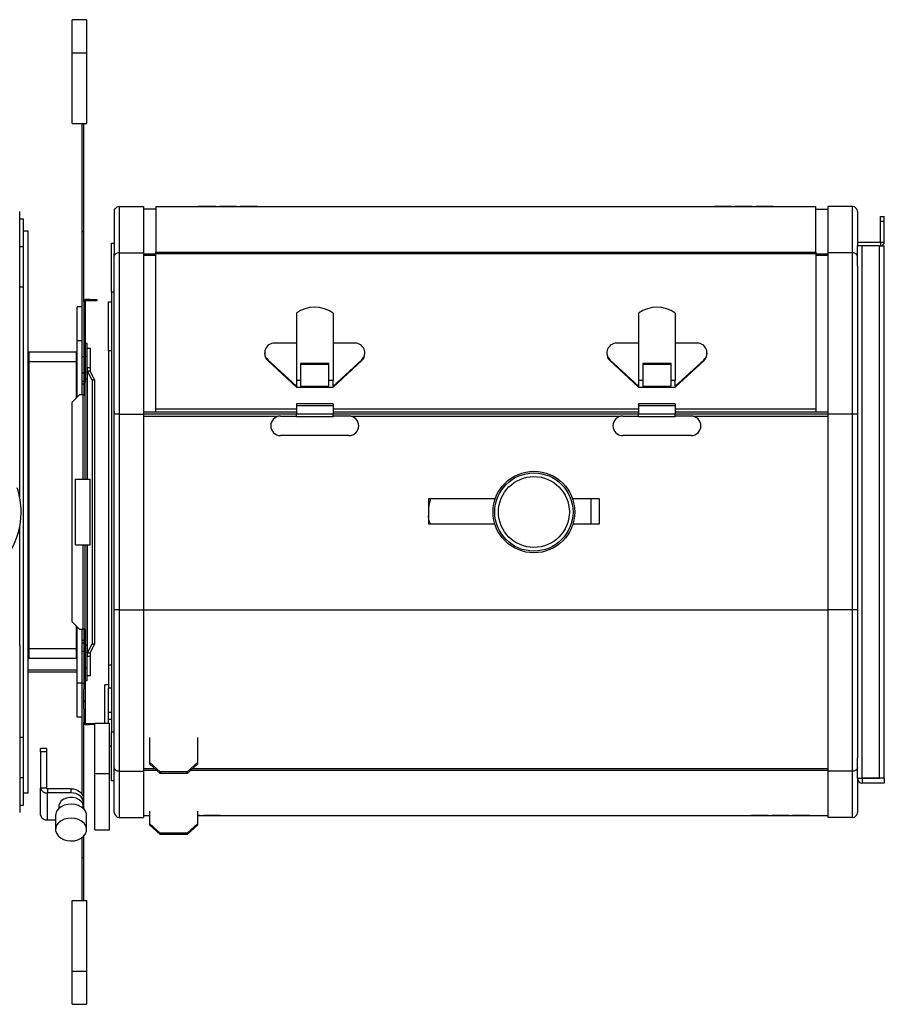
# Model space of a CAD drawing. Header units: millimetres. Extents: x 20 to 1416, y -882 to 676.
# Tile 12 of 12: x 1062 to 1416, y 34 to 437. Entities that reach past the tile are written whole.
import ezdxf

# ---------------------------------------------------------------- set-up
doc = ezdxf.new("R2010")
doc.units = ezdxf.units.MM

msp = doc.modelspace()

# ---------------------------------------------------------------- linework, layer by layer
at = {"color": 7, "linetype": 'Continuous', "lineweight": 25}
for p, q in [((1089.97, 437.39), (1083.97, 437.39)), ((1083.97, 423.89), (1083.97, 437.39)), ((1089.97, 423.89), (1089.97, 437.39)), ((1083.97, 394.89), (1083.97, 423.89)), ((1083.97, 423.89), (1089.97, 423.89)), ((1089.97, 394.89), (1089.97, 423.89)), ((1083.97, 394.89), (1089.97, 394.89)), ((1087.97, 350.76), (1087.97, 394.89)), ((1088.77, 350.76), (1088.77, 394.89)), ((1062.47, 342.14), (1062.47, 358.89)), ((1101.17, 359.89), (1101.17, 341.51)), ((1101.44, 359.89), (1101.17, 359.89)), ((1103.17, 360.89), (1103.17, 341.99)), ((1103.17, 360.89), (1113.17, 360.89)), ((1113.17, 360.89), (1113.17, 341.99)), ((1118.17, 359.89), (1113.17, 359.89)), ((1118.17, 360.89), (1118.17, 342.26)), ((1118.17, 360.89), (1135.67, 360.89)), ((1135.67, 360.88), (1135.67, 360.89)), ((1135.67, 360.89), (1142.67, 360.89)), ((1142.67, 360.88), (1135.67, 360.88)), ((1142.67, 360.89), (1142.67, 360.88)), ((1142.67, 360.89), (1144.17, 360.89)), ((1144.17, 360.88), (1144.17, 360.89)), ((1144.17, 360.89), (1151.17, 360.89)), ((1151.17, 360.88), (1144.17, 360.88)), ((1151.17, 360.89), (1151.17, 360.88)), ((1151.17, 360.89), (1152.67, 360.89)), ((1152.67, 360.88), (1152.67, 360.89)), ((1152.67, 360.89), (1159.67, 360.89)), ((1159.67, 360.88), (1152.67, 360.88)), ((1159.67, 360.89), (1159.67, 360.88)), ((1159.67, 360.89), (1346.67, 360.89)), ((1346.67, 360.89), (1346.67, 360.88)), ((1353.67, 360.89), (1346.67, 360.89)), ((1346.67, 360.88), (1353.67, 360.88)), ((1353.67, 360.88), (1353.67, 360.89)), ((1353.67, 360.89), (1355.17, 360.89)), ((1355.17, 360.89), (1355.17, 360.88)), ((1362.17, 360.89), (1355.17, 360.89)), ((1355.17, 360.88), (1362.17, 360.88)), ((1362.17, 360.88), (1362.17, 360.89)), ((1362.17, 360.89), (1363.67, 360.89)), ((1363.67, 360.89), (1363.67, 360.88)), ((1370.67, 360.89), (1363.67, 360.89)), ((1363.67, 360.88), (1370.67, 360.88)), ((1370.67, 360.88), (1370.67, 360.89)), ((1370.67, 360.89), (1388.17, 360.89)), ((1388.17, 342.26), (1388.17, 360.89)), ((1388.17, 359.89), (1393.17, 359.89)), ((1403.17, 360.89), (1393.17, 360.89)), ((1393.17, 341.99), (1393.17, 360.89)), ((1403.17, 341.99), (1403.17, 360.89)), ((1405.17, 358.89), (1405.17, 344.89)), ((1062.47, 355.89), (1063.97, 355.89)), ((1063.97, 344.52), (1063.97, 355.89)), ((1414.68, 354.9), (1414.68, 356.9)), ((1414.68, 356.9), (1416.18, 356.9)), ((1414.68, 354.9), (1416.18, 354.9)), ((1414.68, 346.4), (1414.68, 354.9)), ((1416.18, 354.9), (1416.18, 356.9)), ((1416.18, 346.4), (1416.18, 354.9)), ((1065.97, 350.89), (1063.97, 350.89)), ((1065.97, 235.89), (1065.97, 350.89)), ((1087.97, 350.76), (1088.77, 350.76)), ((1087.97, 319.89), (1087.97, 350.76)), ((1088.77, 321.99), (1088.77, 350.76)), ((1062.47, 344.52), (1063.97, 344.52)), ((1063.97, 328.07), (1063.97, 344.52)), ((1099.97, 325.89), (1099.97, 345.89)), ((1099.97, 345.89), (1101.17, 345.89)), ((1405.17, 346.39), (1414.67, 346.39)), ((1407.17, 344.89), (1405.17, 344.89)), ((1405.17, 336.56), (1405.17, 344.89)), ((1407.17, 126.89), (1407.17, 344.89)), ((1414.17, 344.89), (1407.17, 344.89)), ((1414.17, 344.89), (1416.17, 344.89)), ((1414.17, 126.89), (1414.17, 344.89)), ((1414.67, 346.39), (1414.67, 344.89)), ((1414.68, 346.4), (1416.18, 346.4)), ((1416.17, 126.89), (1416.17, 344.89)), ((1062.47, 290.58), (1062.47, 342.14)), ((1101.17, 340.86), (1101.17, 341.51)), ((1101.17, 341.51), (1101.44, 341.51)), ((1101.17, 276.79), (1101.17, 340.86)), ((1101.44, 340.86), (1101.17, 340.86)), ((1101.25, 340.81), (1101.17, 340.54)), ((1103.17, 341.99), (1103.17, 275.89)), ((1103.17, 341.99), (1113.17, 341.99)), ((1113.17, 341.99), (1113.17, 275.89)), ((1113.17, 341.51), (1118.17, 341.51)), ((1118.17, 340.86), (1113.17, 340.86)), ((1118.17, 341.55), (1118.17, 342.26)), ((1118.17, 342.26), (1388.17, 342.26)), ((1118.17, 277.92), (1118.17, 341.55)), ((1388.17, 341.55), (1118.17, 341.55)), ((1388.17, 342.26), (1388.17, 341.55)), ((1388.17, 341.55), (1388.17, 277.92)), ((1388.17, 341.51), (1393.17, 341.51)), ((1393.17, 340.86), (1388.17, 340.86)), ((1393.17, 275.89), (1393.17, 341.99)), ((1403.17, 341.99), (1393.17, 341.99)), ((1403.17, 275.89), (1403.17, 341.99)), ((1405.17, 336.56), (1405.17, 275.89)), ((1062.47, 328.07), (1063.97, 328.07)), ((1063.97, 269.43), (1063.97, 328.07)), ((1089.67, 322.89), (1089.67, 322.39)), ((1091.07, 322.89), (1089.67, 322.89)), ((1091.07, 322.39), (1091.07, 322.89)), ((1091.07, 322.89), (1094.07, 322.89)), ((1094.07, 322.89), (1094.07, 322.39)), ((1101.17, 325.89), (1099.97, 325.89)), ((1099.97, 325.89), (1099.97, 145.89)), ((1087.97, 319.89), (1085.97, 319.89)), ((1085.97, 305.89), (1085.97, 319.89)), ((1087.97, 305.89), (1087.97, 319.89)), ((1088.77, 321.99), (1089.27, 321.99)), ((1088.77, 321.99), (1088.77, 313.39)), ((1089.27, 321.99), (1089.27, 313.39)), ((1091.07, 322.39), (1089.67, 322.39)), ((1094.07, 322.39), (1091.07, 322.39)), ((1098.77, 321.89), (1099.97, 321.89)), ((1098.77, 301.89), (1098.77, 321.89)), ((1175.67, 317.22), (1175.67, 289.78)), ((1190.67, 317.22), (1190.67, 289.78)), ((1315.67, 317.22), (1315.67, 289.78)), ((1330.67, 317.22), (1330.67, 289.78)), ((1089.27, 313.39), (1088.77, 313.39)), ((1088.77, 313.39), (1088.77, 283.89)), ((1089.27, 313.39), (1089.27, 288.93)), ((1087.97, 305.89), (1085.97, 305.89)), ((1085.97, 282.89), (1085.97, 305.89)), ((1087.97, 283.89), (1087.97, 305.89)), ((1090.07, 304.89), (1089.27, 304.89)), ((1090.07, 302.89), (1090.07, 304.89)), ((1090.07, 302.89), (1091.27, 302.89)), ((1090.07, 294.89), (1090.07, 302.89)), ((1091.27, 302.89), (1091.27, 294.89)), ((1175.67, 304.98), (1166.67, 304.98)), ((1199.67, 304.98), (1190.67, 304.98)), ((1315.67, 304.98), (1306.67, 304.98)), ((1339.67, 304.98), (1330.67, 304.98)), ((1066.22, 301.32), (1065.97, 301.32)), ((1085.72, 301.32), (1066.22, 301.32)), ((1066.22, 301.32), (1066.22, 297.32)), ((1085.97, 301.32), (1085.72, 301.32)), ((1085.72, 297.32), (1085.72, 301.32)), ((1087.97, 299.51), (1088.77, 299.51)), ((1089.27, 299.74), (1090.07, 299.74)), ((1099.97, 301.89), (1098.77, 301.89)), ((1098.77, 301.89), (1098.77, 173.4)), ((1162.67, 301.06), (1162.67, 300.72)), ((1203.67, 300.72), (1203.67, 301.06)), ((1302.67, 301.06), (1302.67, 300.72)), ((1343.67, 300.72), (1343.67, 301.06)), ((1066.22, 297.32), (1065.97, 297.32)), ((1066.22, 297.32), (1066.22, 179.89)), ((1085.72, 297.32), (1066.22, 297.32)), ((1085.97, 297.32), (1085.72, 297.32)), ((1085.72, 282.64), (1085.72, 297.32)), ((1090.07, 290.39), (1090.07, 294.89)), ((1091.27, 294.89), (1090.07, 294.89)), ((1163.92, 298.21), (1175.67, 287.34)), ((1163.92, 298.21), (1163.92, 297.87)), ((1163.92, 297.87), (1175.67, 287)), ((1188.97, 296.64), (1177.37, 296.64)), ((1177.37, 296.64), (1177.37, 289.78)), ((1188.97, 296.3), (1177.37, 296.3)), ((1188.97, 289.78), (1188.97, 296.64)), ((1190.67, 287.34), (1202.42, 298.21)), ((1190.67, 287), (1202.42, 297.87)), ((1202.42, 298.21), (1202.42, 297.87)), ((1303.92, 298.21), (1315.67, 287.34)), ((1303.92, 298.21), (1303.92, 297.87)), ((1303.92, 297.87), (1315.67, 287)), ((1328.97, 296.64), (1317.37, 296.64)), ((1317.37, 296.64), (1317.37, 289.78)), ((1328.97, 296.3), (1317.37, 296.3)), ((1328.97, 289.78), (1328.97, 296.64)), ((1330.67, 287.34), (1342.42, 298.21)), ((1330.67, 287), (1342.42, 297.87)), ((1342.42, 298.21), (1342.42, 297.87)), ((1062.47, 242.06), (1062.47, 290.58)), ((1087.97, 292.89), (1088.77, 292.89)), ((1089.27, 293.28), (1090.07, 293.28)), ((1089.27, 290.39), (1090.07, 290.39)), ((1090.07, 249.39), (1090.07, 290.39)), ((1092.08, 289.89), (1090.23, 293.59)), ((1091.27, 293.59), (1090.23, 293.59)), ((1090.23, 249.39), (1090.23, 293.59)), ((1091.27, 293.59), (1093.12, 289.89)), ((1087.97, 289.45), (1088.77, 289.45)), ((1087.97, 288.3), (1088.77, 288.3)), ((1089.27, 283.89), (1089.27, 288.93)), ((1092.08, 289.89), (1092.08, 181.89)), ((1093.12, 289.89), (1092.08, 289.89)), ((1093.12, 289.89), (1093.12, 181.89)), ((1177.37, 289.78), (1175.67, 289.78)), ((1175.67, 289.78), (1175.67, 287.34)), ((1175.67, 287.34), (1175.67, 287)), ((1175.67, 287), (1190.67, 287)), ((1177.37, 289.78), (1177.37, 287.34)), ((1177.37, 287.34), (1188.97, 287.34)), ((1190.67, 289.78), (1188.97, 289.78)), ((1188.97, 287.34), (1188.97, 289.78)), ((1190.67, 287.34), (1190.67, 289.78)), ((1190.67, 287.34), (1190.67, 287)), ((1315.67, 289.78), (1315.67, 287.34)), ((1317.37, 289.78), (1315.67, 289.78)), ((1315.67, 287.34), (1315.67, 287)), ((1315.67, 287), (1330.67, 287)), ((1317.37, 289.78), (1317.37, 287.34)), ((1317.37, 287.34), (1328.97, 287.34)), ((1328.97, 287.34), (1328.97, 289.78)), ((1330.67, 289.78), (1328.97, 289.78)), ((1330.67, 287.34), (1330.67, 289.78)), ((1330.67, 287.34), (1330.67, 287)), ((1086.97, 283.89), (1083.97, 280.89)), ((1088.37, 283.89), (1086.97, 283.89)), ((1088.37, 283.89), (1089.27, 283.89)), ((1088.37, 249.39), (1088.37, 283.89)), ((1089.27, 280.41), (1089.27, 283.89)), ((1083.97, 190.89), (1083.97, 280.89)), ((1089.27, 249.39), (1089.27, 280.41)), ((1190.67, 280.16), (1175.67, 280.16)), ((1175.67, 280.16), (1175.67, 279.28)), ((1190.67, 279.28), (1175.67, 279.28)), ((1175.67, 279.28), (1175.67, 275.92)), ((1190.67, 280.16), (1190.67, 279.28)), ((1190.67, 279.28), (1190.67, 275.92)), ((1330.67, 280.16), (1315.67, 280.16)), ((1315.67, 280.16), (1315.67, 279.28)), ((1330.67, 279.28), (1315.67, 279.28)), ((1315.67, 279.28), (1315.67, 275.92)), ((1330.67, 280.16), (1330.67, 279.28)), ((1330.67, 279.28), (1330.67, 275.92)), ((1101.44, 276.79), (1101.17, 276.79)), ((1101.17, 276.78), (1101.17, 276.79)), ((1101.17, 275.89), (1101.17, 276.78)), ((1103.17, 275.89), (1101.17, 275.89)), ((1101.17, 195.89), (1101.17, 275.89)), ((1103.17, 275.89), (1113.17, 275.89)), ((1103.17, 275.89), (1103.17, 195.89)), ((1126.17, 276.79), (1113.17, 276.79)), ((1126.17, 276.78), (1113.17, 276.78)), ((1113.17, 276.06), (1175.67, 276.06)), ((1113.17, 275.89), (1113.17, 195.89)), ((1113.17, 275.06), (1168.27, 275.06)), ((1118.17, 276.89), (1118.17, 277.92)), ((1175.67, 277.92), (1118.17, 277.92)), ((1126.17, 276.89), (1175.67, 276.89)), ((1126.17, 276.78), (1126.17, 276.79)), ((1169.16, 275.16), (1175.67, 275.16)), ((1190.67, 275.92), (1175.67, 275.92)), ((1175.67, 274.86), (1175.67, 275.92)), ((1190.67, 274.86), (1175.67, 274.86)), ((1315.67, 277.92), (1190.67, 277.92)), ((1190.67, 276.89), (1315.67, 276.89)), ((1190.67, 276.06), (1315.67, 276.06)), ((1190.67, 274.86), (1190.67, 275.92)), ((1197.18, 275.16), (1190.67, 275.16)), ((1198.07, 275.06), (1308.27, 275.06)), ((1309.16, 275.16), (1315.67, 275.16)), ((1330.67, 275.92), (1315.67, 275.92)), ((1315.67, 274.86), (1315.67, 275.92)), ((1330.67, 274.86), (1315.67, 274.86)), ((1388.17, 277.92), (1330.67, 277.92)), ((1330.67, 276.89), (1378.17, 276.89)), ((1330.67, 276.06), (1393.17, 276.06)), ((1330.67, 274.86), (1330.67, 275.92)), ((1337.18, 275.16), (1330.67, 275.16)), ((1338.07, 275.06), (1393.17, 275.06)), ((1393.17, 276.79), (1378.17, 276.79)), ((1378.17, 276.78), (1378.17, 276.79)), ((1393.17, 276.78), (1378.17, 276.78)), ((1388.17, 277.92), (1388.17, 276.89)), ((1403.17, 275.89), (1393.17, 275.89)), ((1393.17, 195.89), (1393.17, 275.89)), ((1405.17, 275.89), (1403.17, 275.89)), ((1403.17, 195.89), (1403.17, 275.89)), ((1405.17, 275.89), (1405.17, 195.89)), ((1165.17, 271.17), (1165.17, 271.15)), ((1201.17, 271.17), (1201.17, 271.15)), ((1305.17, 271.17), (1305.17, 271.15)), ((1341.17, 271.17), (1341.17, 271.15)), ((1063.97, 235.89), (1063.97, 269.43)), ((1197.18, 267.16), (1169.16, 267.16)), ((1337.18, 267.16), (1309.16, 267.16)), ((1085.27, 222.39), (1085.27, 249.39)), ((1085.27, 249.39), (1091.27, 249.39)), ((1091.27, 222.39), (1091.27, 249.39)), ((1257.03, 241.31), (1229.67, 241.31)), ((1229.67, 241.31), (1229.67, 231.01)), ((1299.67, 241.31), (1288.63, 241.31)), ((1296.17, 241.31), (1296.17, 231.01)), ((1299.67, 231.01), (1299.67, 241.31)), ((1063.97, 202.35), (1063.97, 235.89)), ((1065.97, 120.89), (1065.97, 235.89)), ((1229.91, 232.67), (1229.67, 234.39)), ((1062.47, 181.21), (1062.47, 229.73)), ((1229.67, 231.01), (1256.85, 231.01)), ((1230.33, 231.01), (1229.91, 232.67)), ((1288.81, 231.01), (1299.67, 231.01)), ((1085.27, 222.39), (1091.27, 222.39)), ((1088.37, 187.89), (1088.37, 222.39)), ((1089.27, 200.93), (1089.27, 222.39)), ((1090.07, 181.39), (1090.07, 222.39)), ((1090.23, 178.19), (1090.23, 222.39)), ((1063.97, 143.72), (1063.97, 202.35)), ((1089.27, 187.89), (1089.27, 200.93)), ((1101.17, 131.25), (1101.17, 195.89)), ((1103.17, 195.89), (1101.17, 195.89)), ((1103.17, 195.89), (1103.17, 129.8)), ((1103.17, 195.89), (1113.17, 195.89)), ((1113.17, 195.89), (1113.17, 129.8)), ((1113.17, 195.89), (1393.17, 195.89)), ((1393.17, 129.8), (1393.17, 195.89)), ((1403.17, 195.89), (1393.17, 195.89)), ((1403.17, 129.8), (1403.17, 195.89)), ((1405.17, 195.89), (1403.17, 195.89)), ((1405.17, 195.89), (1405.17, 135.23)), ((1083.97, 190.89), (1086.97, 187.89)), ((1085.72, 179.89), (1085.72, 189.14)), ((1085.97, 165.89), (1085.97, 188.89)), ((1086.97, 187.89), (1088.37, 187.89)), ((1087.97, 165.89), (1087.97, 187.89)), ((1089.27, 187.89), (1088.37, 187.89)), ((1088.77, 187.89), (1088.77, 163.43)), ((1089.27, 187.89), (1089.27, 158.39)), ((1087.97, 183.49), (1088.77, 183.49)), ((1087.97, 182.34), (1088.77, 182.34)), ((1089.27, 181.39), (1090.07, 181.39)), ((1090.07, 176.89), (1090.07, 181.39)), ((1090.23, 178.19), (1092.08, 181.89)), ((1093.12, 181.89), (1091.27, 178.19)), ((1092.08, 181.89), (1093.12, 181.89)), ((1062.47, 181.21), (1062.47, 129.65)), ((1066.22, 179.89), (1065.97, 179.89)), ((1085.72, 179.89), (1066.22, 179.89)), ((1066.22, 179.89), (1066.22, 175.89)), ((1085.72, 175.89), (1085.72, 179.89)), ((1085.97, 179.89), (1085.72, 179.89)), ((1087.97, 178.89), (1088.77, 178.89)), ((1089.27, 178.51), (1090.07, 178.51)), ((1090.23, 178.19), (1091.27, 178.19)), ((1065.97, 175.89), (1066.22, 175.89)), ((1085.72, 175.89), (1066.22, 175.89)), ((1085.72, 175.89), (1085.97, 175.89)), ((1090.07, 176.89), (1091.27, 176.89)), ((1090.07, 168.89), (1090.07, 176.89)), ((1091.27, 176.89), (1091.27, 168.89)), ((1098.77, 173.4), (1099.97, 173.4)), ((1098.77, 173.4), (1098.77, 163.75)), ((1065.97, 171.29), (1085.97, 171.29)), ((1065.97, 170.49), (1085.97, 170.49)), ((1089.27, 172.05), (1090.07, 172.05)), ((1087.97, 165.89), (1085.97, 165.89)), ((1085.97, 151.89), (1085.97, 165.89)), ((1087.97, 151.89), (1087.97, 165.89)), ((1087.97, 165.77), (1088.77, 165.77)), ((1089.27, 166.89), (1090.07, 166.89)), ((1090.07, 166.89), (1090.07, 168.89)), ((1091.27, 168.89), (1090.07, 168.89)), ((1088.77, 155.36), (1088.77, 163.43)), ((1098.77, 165.17), (1097.27, 165.17)), ((1097.27, 149.4), (1097.27, 165.17)), ((1098.77, 149.4), (1098.77, 163.75)), ((1099.97, 163.75), (1098.77, 163.75)), ((1098.77, 153.85), (1098.77, 163.75)), ((1089.27, 158.39), (1088.77, 158.39)), ((1089.27, 158.39), (1089.27, 149.79)), ((1088.77, 155.36), (1088.77, 149.79)), ((1099.97, 153.85), (1098.77, 153.85)), ((1087.97, 151.89), (1085.97, 151.89)), ((1087.97, 120.51), (1087.97, 151.89)), ((1088.77, 114.25), (1088.77, 149.79)), ((1088.77, 149.79), (1089.27, 149.79)), ((1089.67, 148.89), (1089.67, 149.39)), ((1089.67, 149.39), (1091.07, 149.39)), ((1091.07, 148.89), (1091.07, 149.39)), ((1091.07, 149.39), (1093.27, 149.39)), ((1093.27, 149.4), (1099.27, 149.4)), ((1093.27, 128.89), (1093.27, 149.4)), ((1099.97, 151.02), (1098.77, 151.02)), ((1099.27, 128.89), (1099.27, 149.4)), ((1089.67, 148.89), (1091.07, 148.89)), ((1093.27, 148.89), (1091.07, 148.89)), ((1099.97, 145.89), (1101.17, 145.89)), ((1099.97, 125.89), (1099.97, 145.89)), ((1062.47, 143.72), (1063.97, 143.72)), ((1063.97, 127.26), (1063.97, 143.72)), ((1115.67, 133.34), (1115.67, 143.6)), ((1135.17, 143.6), (1135.17, 133.34)), ((1073.47, 139.08), (1070.97, 139.08)), ((1070.97, 137.77), (1070.97, 139.08)), ((1070.97, 137.77), (1070.97, 122.87)), ((1073.47, 137.77), (1070.97, 137.77)), ((1073.47, 139.08), (1073.47, 137.77)), ((1073.47, 137.77), (1073.47, 122.87)), ((1099.97, 139.99), (1099.27, 139.99)), ((1115.67, 133.34), (1119.91, 129.49)), ((1115.67, 132.71), (1115.67, 133.34)), ((1130.93, 129.49), (1135.17, 133.34)), ((1135.17, 133.34), (1135.17, 132.71)), ((1405.17, 126.89), (1405.17, 135.23)), ((1062.47, 129.65), (1062.47, 112.89)), ((1101.17, 112.89), (1101.17, 131.25)), ((1103.17, 129.8), (1113.17, 129.8)), ((1103.17, 129.8), (1103.17, 110.89)), ((1117.79, 130.78), (1113.17, 130.78)), ((1118.52, 130.13), (1113.17, 130.13)), ((1113.17, 129.8), (1113.17, 110.89)), ((1119.91, 128.86), (1115.67, 132.71)), ((1130.93, 129.49), (1119.91, 129.49)), ((1119.91, 129.49), (1119.91, 128.86)), ((1135.17, 132.71), (1130.93, 128.86)), ((1130.93, 128.86), (1130.93, 129.49)), ((1393.17, 130.13), (1132.32, 130.13)), ((1393.17, 130.78), (1133.04, 130.78)), ((1403.17, 129.8), (1393.17, 129.8)), ((1393.17, 110.89), (1393.17, 129.8)), ((1403.17, 110.89), (1403.17, 129.8)), ((1062.47, 127.26), (1063.97, 127.26)), ((1063.97, 115.89), (1063.97, 127.26)), ((1093.27, 105.85), (1093.27, 128.89)), ((1093.27, 128.89), (1099.27, 128.89)), ((1099.27, 105.85), (1099.27, 128.89)), ((1101.17, 125.89), (1099.97, 125.89)), ((1130.93, 128.86), (1119.91, 128.86)), ((1405.17, 126.89), (1407.17, 126.89)), ((1405.17, 126.89), (1405.17, 112.89)), ((1407.17, 126.89), (1414.17, 126.89)), ((1407.17, 126.89), (1407.17, 124.89)), ((1416.17, 126.89), (1407.17, 126.89)), ((1416.17, 126.89), (1414.17, 126.89)), ((1416.17, 126.89), (1416.17, 124.89)), ((1073.47, 122.87), (1070.97, 122.87)), ((1070.97, 111.79), (1070.97, 122.87)), ((1073.87, 122.6), (1073.87, 120.91)), ((1083.47, 122.6), (1073.87, 122.6)), ((1073.87, 109.84), (1073.87, 120.91)), ((1083.47, 120.91), (1073.87, 120.91)), ((1083.47, 120.91), (1083.47, 122.6)), ((1416.17, 124.89), (1407.17, 124.89)), ((1063.97, 120.89), (1065.97, 120.89)), ((1088.47, 118.91), (1088.47, 117.22)), ((1088.47, 115.37), (1088.47, 117.22)), ((1062.47, 115.89), (1063.97, 115.89)), ((1078.47, 115.37), (1078.47, 114.55)), ((1088.47, 114.55), (1088.47, 115.37)), ((1115.67, 108.32), (1115.67, 113.49)), ((1135.17, 113.49), (1135.17, 108.32)), ((1073.87, 109.84), (1077.12, 109.84)), ((1077.12, 111.66), (1077.12, 105.93)), ((1089.82, 105.93), (1089.82, 111.66)), ((1103.17, 110.89), (1113.17, 110.89)), ((1113.17, 111.69), (1115.67, 111.69)), ((1135.17, 111.7), (1136.17, 111.7)), ((1136.17, 111.69), (1135.17, 111.69)), ((1136.17, 111.7), (1136.17, 111.69)), ((1136.17, 111.69), (1137.67, 111.69)), ((1137.67, 111.7), (1144.67, 111.7)), ((1137.67, 111.69), (1137.67, 111.7)), ((1144.67, 111.69), (1137.67, 111.69)), ((1144.67, 111.7), (1144.67, 111.69)), ((1144.67, 111.69), (1361.67, 111.69)), ((1368.67, 111.7), (1361.67, 111.7)), ((1361.67, 111.7), (1361.67, 111.69)), ((1361.67, 111.69), (1368.67, 111.69)), ((1368.67, 111.69), (1368.67, 111.7)), ((1368.67, 111.69), (1370.17, 111.69)), ((1377.17, 111.7), (1370.17, 111.7)), ((1370.17, 111.7), (1370.17, 111.69)), ((1370.17, 111.69), (1377.17, 111.69)), ((1377.17, 111.69), (1377.17, 111.7)), ((1377.17, 111.69), (1378.67, 111.69)), ((1385.67, 111.7), (1378.67, 111.7)), ((1378.67, 111.7), (1378.67, 111.69)), ((1378.67, 111.69), (1385.67, 111.69)), ((1385.67, 111.69), (1385.67, 111.7)), ((1385.67, 111.69), (1393.17, 111.69)), ((1403.17, 110.89), (1393.17, 110.89)), ((1093.27, 105.85), (1099.27, 105.85)), ((1115.67, 108.32), (1119.91, 104.47)), ((1115.67, 107.69), (1115.67, 108.32)), ((1119.91, 103.84), (1115.67, 107.69)), ((1130.93, 104.47), (1135.17, 108.32)), ((1135.17, 107.69), (1130.93, 103.84)), ((1135.17, 108.32), (1135.17, 107.69)), ((1087.97, 94.47), (1087.97, 102.62)), ((1088.77, 94.47), (1088.77, 103.35)), ((1130.93, 104.47), (1119.91, 104.47)), ((1119.91, 104.47), (1119.91, 103.84)), ((1130.93, 103.84), (1119.91, 103.84)), ((1130.93, 103.84), (1130.93, 104.47)), ((1087.97, 94.47), (1088.77, 94.47)), ((1087.97, 76.89), (1087.97, 94.47)), ((1088.77, 76.89), (1088.77, 94.47)), ((1083.97, 47.89), (1083.97, 76.89)), ((1083.97, 76.89), (1089.97, 76.89)), ((1089.97, 47.89), (1089.97, 76.89)), ((1083.97, 47.89), (1089.97, 47.89)), ((1083.97, 34.39), (1083.97, 47.89)), ((1089.97, 34.39), (1089.97, 47.89)), ((1083.97, 34.39), (1089.97, 34.39))]:
    msp.add_line(p, q, dxfattribs=at)
at = {"color": 7, "linetype": 'Continuous', "lineweight": 25, "flags": 128}
for points in [[(1083.47, 122.6), (1084.44, 122.53), (1085.38, 122.32), (1086.25, 121.97), (1087, 121.52), (1087.63, 120.96), (1088.09, 120.32), (1088.37, 119.63), (1088.47, 118.91)], [(1088.47, 117.22), (1088.37, 117.94), (1088.09, 118.63), (1087.63, 119.27), (1087, 119.83), (1086.25, 120.29), (1085.38, 120.63), (1084.44, 120.84), (1083.47, 120.91)], [(1087.65, 117.39), (1086.76, 118.15), (1085.62, 118.7), (1084.33, 119.01), (1082.97, 119.05), (1081.64, 118.81), (1080.46, 118.32), (1079.49, 117.61), (1078.82, 116.73), (1078.5, 115.76), (1078.47, 115.37)], [(1088.79, 114.23), (1087.8, 115.09), (1086.56, 115.76), (1085.15, 116.19), (1083.63, 116.35), (1082.11, 116.24), (1080.66, 115.87), (1079.38, 115.25), (1078.34, 114.42), (1077.59, 113.44), (1077.19, 112.35), (1077.12, 111.66)], [(1088.79, 108.5), (1087.8, 109.36), (1086.56, 110.03), (1085.15, 110.45), (1083.63, 110.62), (1082.11, 110.51), (1080.66, 110.14), (1079.38, 109.52), (1078.34, 108.69), (1077.59, 107.7), (1077.19, 106.61), (1077.15, 105.48), (1077.48, 104.38), (1078.15, 103.37), (1079.14, 102.5), (1080.38, 101.84), (1081.79, 101.41), (1083.31, 101.24), (1084.83, 101.35), (1086.28, 101.73), (1087.56, 102.34), (1088.6, 103.17), (1089.35, 104.16), (1089.75, 105.25), (1089.79, 106.38), (1089.46, 107.48), (1088.79, 108.5)]]:
    msp.add_lwpolyline(points, dxfattribs=at)
at = {"color": 7, "linetype": 'Continuous', "lineweight": 25}
for radius in [16.71, 16, 14.5]:
    msp.add_circle((1272.83, 235.89), radius, dxfattribs=at)
for centre, radius, start, end in [((1103.17, 358.89), 2, 90, 150), ((1403.17, 358.89), 2, 0, 90), ((1414.67, 346.4), 0.01, 270, 359.9999), ((1414.67, 346.4), 1.51, 270, 0), ((1089.67, 321.99), 0.9, 90, 180), ((1089.67, 321.99), 0.4, 90, 180), ((1183.17, 306.98), 12.7, 53.7934, 126.2066), ((1323.17, 306.98), 12.7, 53.7935, 126.2065), ((1166.59, 301.07), 3.91, 88.9124, 226.9315), ((1199.74, 301.07), 3.91, 313.0685, 91.0876), ((1306.59, 301.07), 3.91, 88.9126, 226.9317), ((1339.74, 301.07), 3.91, 313.0683, 91.0874), ((1066.22, 301.07), 0.25, 90, 180), ((1085.72, 301.07), 0.25, 0, 90), ((1166.55, 300.73), 3.88, 180.0999, 227.3857), ((1199.79, 300.73), 3.88, 312.6143, 359.9001), ((1306.55, 300.73), 3.88, 180.0989, 227.3867), ((1339.79, 300.73), 3.88, 312.6133, 359.9011), ((1169.16, 271.17), 3.99, 90, 180), ((1197.18, 271.17), 3.99, 0, 90), ((1309.16, 271.17), 3.99, 90, 180), ((1337.18, 271.17), 3.99, 0, 90), ((1169.16, 271.15), 3.99, 180, 270), ((1197.18, 271.15), 3.99, 270, 0), ((1309.16, 271.15), 3.99, 180, 270), ((1337.18, 271.15), 3.99, 270, 0), ((1031.47, 235.89), 31.61, 0, 18.3471), ((1246.31, 235.89), 16.71, 161.0697, 174.852), ((1031.47, 235.89), 31.61, 284.5248, 0), ((1066.22, 176.14), 0.25, 180, 270), ((1085.72, 176.14), 0.25, 270, 0), ((1089.67, 149.79), 0.9, 180, 270), ((1089.67, 149.79), 0.4, 180, 270), ((1407.17, 126.89), 2, 180, 270), ((1407.17, 126.89), 0.001, 180, 270), ((1073.47, 123.45), 2.57, 193.1665, 278.8372), ((1073.81, 122.95), 0.355, 193.1665, 278.8379), ((1085.48, 115.34), 2.99, 0.5883, 43.3335), ((1086, 111.61), 3.82, 0.7523, 43.1695), ((1103.17, 112.89), 2, 180, 270), ((1403.17, 112.89), 2, 270, 0), ((1073.47, 112.38), 2.57, 193.1664, 278.8371)]:
    msp.add_arc(centre, radius, start, end, dxfattribs=at)
for points, knots in [([(1103.17, 341.99), (1103.04, 341.98), (1102.78, 341.97), (1102.28, 341.86), (1101.75, 341.62), (1101.52, 341.33), (1101.42, 341.2)], [0, 0, 0, 0, 0.180005, 0.360387, 0.721568, 1, 1, 1, 1]), ([(1405.17, 340.54), (1405.17, 340.57), (1405.17, 340.63), (1405.15, 340.72), (1405.13, 340.85), (1405.06, 341.03), (1404.93, 341.24), (1404.75, 341.44), (1404.44, 341.67), (1404.06, 341.85), (1403.63, 341.96), (1403.37, 341.99), (1403.21, 341.99), (1403.17, 341.99)], [0, 0, 0, 0, 0.040843, 0.081671, 0.12248, 0.222206, 0.321655, 0.428964, 0.535805, 0.747571, 0.854046, 0.960306, 1, 1, 1, 1]), ([(1103.17, 129.8), (1103.12, 129.8), (1103.03, 129.8), (1102.9, 129.81), (1102.77, 129.83), (1102.63, 129.85), (1102.44, 129.89), (1102.2, 129.97), (1101.92, 130.11), (1101.68, 130.27), (1101.41, 130.53), (1101.22, 130.85), (1101.17, 131.13), (1101.17, 131.24), (1101.17, 131.25)], [0, 0, 0, 0, 0.042627, 0.085261, 0.127917, 0.170607, 0.213336, 0.318505, 0.424072, 0.528671, 0.633728, 0.844653, 0.994209, 1, 1, 1, 1]), ([(1405.17, 131.25), (1405.17, 131.22), (1405.17, 131.16), (1405.15, 131.07), (1405.13, 130.93), (1405.06, 130.76), (1404.93, 130.55), (1404.75, 130.35), (1404.44, 130.11), (1404.06, 129.93), (1403.63, 129.83), (1403.37, 129.8), (1403.21, 129.8), (1403.17, 129.8)], [0, 0, 0, 0, 0.040843, 0.081671, 0.12248, 0.222206, 0.321655, 0.428964, 0.535805, 0.747571, 0.854046, 0.960306, 1, 1, 1, 1])]:
    msp.add_open_spline(points, degree=3, knots=knots, dxfattribs=at)
for points in [[(1090.07, 294.89), (1090.07, 294.46), (1090.13, 294.03), (1090.23, 293.59)], [(1091.27, 294.89), (1091.27, 294.46), (1091.27, 294.03), (1091.27, 293.59)], [(1090.23, 178.19), (1090.13, 177.76), (1090.07, 177.32), (1090.07, 176.89)], [(1091.27, 178.19), (1091.27, 177.76), (1091.27, 177.32), (1091.27, 176.89)]]:
    msp.add_open_spline(points, degree=3, dxfattribs=at)

doc.saveas('drawing.dxf')
